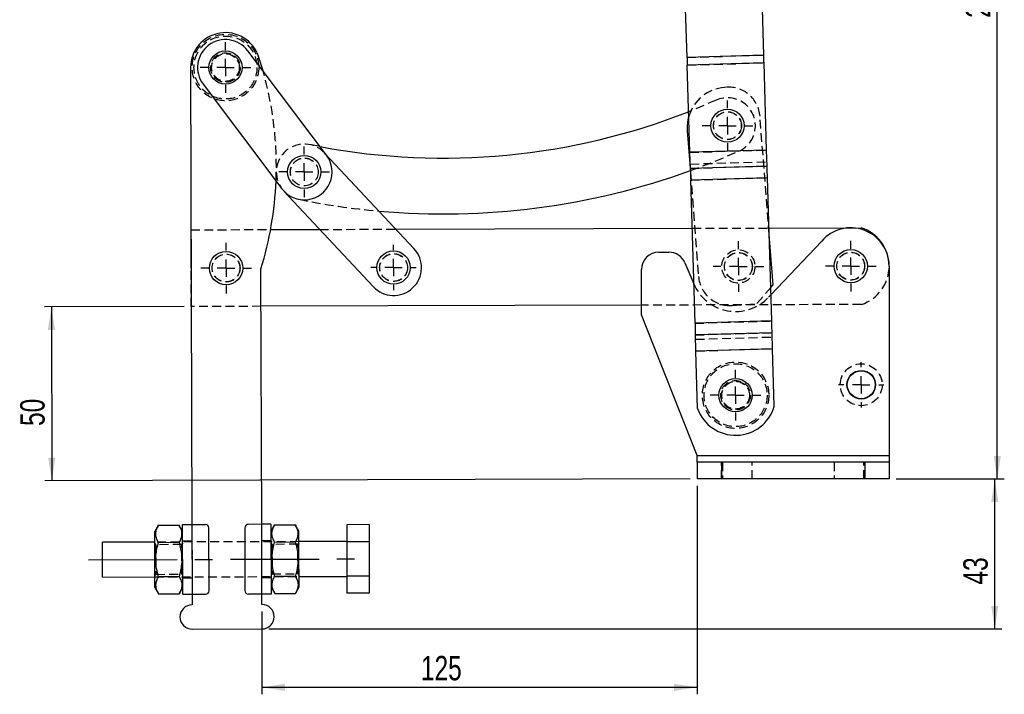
# Model space of a CAD drawing. Extents: x 70 to 753, y 26 to 580.
# Tile 11 of 18: x 150 to 432, y 171 to 364. Entities that reach past the tile are written whole.
import ezdxf

# ---------------------------------------------------------------- set-up
doc = ezdxf.new("R2010")
doc.units = 0
doc.header["$LTSCALE"] = 2
doc.linetypes.add('CENTERX2', pattern=[20.32, 12.7, -2.54, 2.54, -2.54])
doc.linetypes.add('HIDDEN', pattern=[1.905, 1.27, -0.635])
doc.layers.get('0').update_dxf_attribs({"linetype": 'CONTINUOUS'})
doc.styles.add('SLDTEXTSTYLE0', font='TXT', dxfattribs={"width": 0.75})
doc.dimstyles.new('SLDDIMSTYLE0', dxfattribs={"dimtxt": 7, "dimasz": 6.604, "dimexe": 0, "dimexo": 0.0625, "dimgap": 1.75, "dimtad": 1, "dimdec": 0, "dimrnd": 1e-09, "dimzin": 12, "dimtxsty": 'SLDTEXTSTYLE0', "dimsah": 1, "dimcen": 0.09, "dimazin": 3, "dimtfac": 1, "dimtdec": 0, "dimtofl": 0, "dimtmove": 0, "dimatfit": 3, "dimtolj": 1, "dimtzin": 12})

# ---------------------------------------------------------------- blocks, each defined once
blk = doc.blocks.new('_D')
at = {"color": 179, "linetype": 'CONTINUOUS'}
for p, q in [((347.95, 489.92), (432.45, 489.92)), ((430.45, 232.34), (430.45, 489.92)), ((401.45, 232.34), (432.45, 232.34))]:
    blk.add_line(p, q, dxfattribs=at)
for points in [[(430.45, 489.92), (429.44, 483.32), (431.47, 483.32)], [(430.45, 232.34), (431.47, 238.94), (429.44, 238.94)]]:
    blk.add_solid(points, dxfattribs=at)
at = {"color": 179, "linetype": 'CONTINUOUS', "insert": (421.43, 364.52, 0.1), "char_height": 7, "attachment_point": 1, "rotation": 90, "style": 'SLDTEXTSTYLE0'}
blk.add_mtext('258', dxfattribs=at)
blk = doc.blocks.new('_D_1')
at = {"color": 179, "linetype": 'CONTINUOUS'}
for p, q in [((401.45, 232.34), (431.72, 232.34)), ((429.72, 189.31), (429.72, 232.34)), ((221.75, 189.31), (431.72, 189.31))]:
    blk.add_line(p, q, dxfattribs=at)
for points in [[(429.72, 232.34), (428.71, 225.73), (430.74, 225.73)], [(429.72, 189.31), (430.74, 195.91), (428.71, 195.91)]]:
    blk.add_solid(points, dxfattribs=at)
at = {"color": 179, "linetype": 'CONTINUOUS', "insert": (420.7, 202.03, 0.1), "char_height": 7, "attachment_point": 1, "rotation": 90, "style": 'SLDTEXTSTYLE0'}
blk.add_mtext('43', dxfattribs=at)
blk = doc.blocks.new('_D_2')
at = {"color": 179, "linetype": 'CONTINUOUS'}
for p, q in [((197.49, 281.74), (157.4, 281.62)), ((159.39, 281.62), (159.55, 231.77)), ((342.45, 232.33), (157.55, 231.76))]:
    blk.add_line(p, q, dxfattribs=at)
for points in [[(159.39, 281.62), (158.4, 275.02), (160.43, 275.02)], [(159.55, 231.77), (160.54, 238.38), (158.51, 238.37)]]:
    blk.add_solid(points, dxfattribs=at)
at = {"color": 179, "linetype": 'CONTINUOUS', "insert": (150.48, 247.49, 0.1), "char_height": 7, "attachment_point": 1, "rotation": 90.1759, "style": 'SLDTEXTSTYLE0'}
blk.add_mtext('50', dxfattribs=at)
blk = doc.blocks.new('_D_3')
at = {"color": 179, "linetype": 'CONTINUOUS'}
for p, q in [((344.45, 230.34), (344.45, 170.57)), ((219.73, 194.31), (219.73, 170.57)), ((219.73, 172.57), (344.45, 172.57))]:
    blk.add_line(p, q, dxfattribs=at)
for points in [[(219.73, 172.57), (226.34, 171.55), (226.34, 173.58)], [(344.45, 172.57), (337.85, 173.58), (337.85, 171.55)]]:
    blk.add_solid(points, dxfattribs=at)
at = {"color": 179, "linetype": 'CONTINUOUS', "insert": (265.28, 181.59, 0.1), "char_height": 7, "attachment_point": 1, "style": 'SLDTEXTSTYLE0'}
blk.add_mtext('125', dxfattribs=at)
blk = doc.blocks.new('SW_CENTERMARKSYMBOL_0')
at = {"color": 0, "linetype": 'CONTINUOUS'}
for p, q in [((0, 5), (0, 7.2625)), ((-5, 0), (-7.2625, 0)), ((0, 0), (-2.5, 0)), ((0, 0), (0, 2.5)), ((0, 0), (0, -2.5)), ((0, 0), (2.5, 0)), ((5, 0), (7.2625, 0)), ((0, -5), (0, -7.2625))]:
    blk.add_line(p, q, dxfattribs=at)
blk = doc.blocks.new('SW_CENTERMARKSYMBOL_1')
at = {"color": 0, "linetype": 'CONTINUOUS'}
for p, q in [((0, 5), (0, 7.2625)), ((-5, 0), (-7.2625, 0)), ((0, 0), (-2.5, 0)), ((0, 0), (0, 2.5)), ((0, 0), (0, -2.5)), ((0, 0), (2.5, 0)), ((5, 0), (7.2625, 0)), ((0, -5), (0, -7.2625))]:
    blk.add_line(p, q, dxfattribs=at)
blk = doc.blocks.new('SW_CENTERMARKSYMBOL_2')
at = {"color": 0, "linetype": 'CONTINUOUS'}
for p, q in [((0, 5), (0, 6.5)), ((-5, 0), (-6.5, 0)), ((0, 0), (-2.5, 0)), ((0, 0), (0, 2.5)), ((0, 0), (0, -2.5)), ((0, 0), (2.5, 0)), ((5, 0), (6.5, 0)), ((0, -5), (0, -6.5))]:
    blk.add_line(p, q, dxfattribs=at)
blk = doc.blocks.new('SW_CENTERMARKSYMBOL_3')
at = {"color": 0, "linetype": 'CONTINUOUS'}
for p, q in [((0, 5), (0, 7.2625)), ((-5, 0), (-7.2625, 0)), ((0, 0), (-2.5, 0)), ((0, 0), (0, 2.5)), ((0, 0), (0, -2.5)), ((0, 0), (2.5, 0)), ((5, 0), (7.2625, 0)), ((0, -5), (0, -7.2625))]:
    blk.add_line(p, q, dxfattribs=at)
blk = doc.blocks.new('SW_CENTERMARKSYMBOL_4')
at = {"color": 0, "linetype": 'CONTINUOUS'}
for p, q in [((0, 5), (0, 7.2625)), ((-5, 0), (-7.2625, 0)), ((0, 0), (-2.5, 0)), ((0, 0), (0, 2.5)), ((0, 0), (0, -2.5)), ((0, 0), (2.5, 0)), ((5, 0), (7.2625, 0)), ((0, -5), (0, -7.2625))]:
    blk.add_line(p, q, dxfattribs=at)
blk = doc.blocks.new('SW_CENTERMARKSYMBOL_5')
at = {"color": 0, "linetype": 'CONTINUOUS'}
for p, q in [((0, 5), (0, 7.2625)), ((-5, 0), (-7.2625, 0)), ((0, 0), (-2.5, 0)), ((0, 0), (0, 2.5)), ((0, 0), (0, -2.5)), ((0, 0), (2.5, 0)), ((5, 0), (7.2625, 0)), ((0, -5), (0, -7.2625))]:
    blk.add_line(p, q, dxfattribs=at)
blk = doc.blocks.new('SW_CENTERMARKSYMBOL_6')
at = {"color": 0, "linetype": 'CONTINUOUS'}
for p, q in [((0, 5), (0, 6.5)), ((-5, 0), (-6.5, 0)), ((0, 0), (-2.5, 0)), ((0, 0), (0, 2.5)), ((0, 0), (0, -2.5)), ((0, 0), (2.5, 0)), ((5, 0), (6.5, 0)), ((0, -5), (0, -6.5))]:
    blk.add_line(p, q, dxfattribs=at)
blk = doc.blocks.new('SW_CENTERMARKSYMBOL_7')
at = {"color": 0, "linetype": 'CONTINUOUS'}
for p, q in [((0, 5), (0, 7.2625)), ((-5, 0), (-7.2625, 0)), ((0, 0), (-2.5, 0)), ((0, 0), (0, 2.5)), ((0, 0), (0, -2.5)), ((0, 0), (2.5, 0)), ((5, 0), (7.2625, 0)), ((0, -5), (0, -7.2625))]:
    blk.add_line(p, q, dxfattribs=at)
blk = doc.blocks.new('SW_CENTERMARKSYMBOL_8')
at = {"color": 0, "linetype": 'CONTINUOUS'}
for p, q in [((0, 5), (0, 7.2625)), ((-5, 0), (-7.2625, 0)), ((0, 0), (-2.5, 0)), ((0, 0), (0, 2.5)), ((0, 0), (0, -2.5)), ((0, 0), (2.5, 0)), ((5, 0), (7.2625, 0)), ((0, -5), (0, -7.2625))]:
    blk.add_line(p, q, dxfattribs=at)

msp = doc.modelspace()

# ---------------------------------------------------------------- linework, layer by layer
at = {"color": 7, "linetype": 'CONTINUOUS'}
for p, q in [((341.53915, 353.180483), (341.035752, 369.94284)), ((363.529236, 353.84088), (363.025838, 370.603237)), ((238.245279, 325.144861), (215.674878, 355.091922)), ((220.053763, 349.281888), (218.777031, 353.427052)), ((363.529236, 353.84088), (341.53915, 353.180483)), ((199.286208, 350.247778), (199.667707, 219.248336)), ((363.596317, 351.6072), (341.60623, 350.946806)), ((342.356351, 325.96901), (341.60623, 350.946806)), ((364.346436, 326.629406), (363.596317, 351.6072)), ((202.89746, 345.461879), (225.467876, 315.514818)), ((341.61265, 332.115203), (342.527064, 320.28454)), ((263.299868, 298.385141), (237.991199, 325.481983)), ((364.346436, 326.629406), (342.356351, 325.96901)), ((364.346648, 326.622339), (342.356563, 325.961944)), ((342.494732, 321.361119), (342.356563, 325.961944)), ((364.484818, 322.021512), (364.346648, 326.622339)), ((364.484818, 322.021512), (342.494732, 321.361119)), ((364.585853, 318.657201), (342.595768, 317.996807)), ((343.828204, 276.958622), (342.595768, 317.996807)), ((365.81829, 277.619015), (364.585853, 318.657201)), ((226.010099, 314.869188), (251.606912, 287.463835)), ((199.419901, 303.746397), (199.42163, 303.746402)), ((199.453667, 292.747236), (199.419901, 303.746397)), ((222.214997, 303.81637), (236.293152, 303.859585)), ((258.124099, 303.926599), (343.010491, 304.187172)), ((365.01838, 304.254729), (391.418992, 304.33577)), ((366.187045, 287.977699), (365.075198, 302.362775)), ((365.592382, 285.141371), (380.121539, 300.509268)), ((333.452773, 297.326613), (336.347867, 297.326613)), ((340.955824, 294.267421), (343.472086, 288.293198)), ((219.667614, 219.306577), (219.454334, 292.543197)), ((328.452774, 279.326614), (328.452774, 292.326613)), ((399.452772, 293.326612), (399.452772, 239.086613)), ((365.530233, 287.21085), (366.187045, 287.977699)), ((328.452774, 282.142381), (219.485596, 281.807888)), ((344.448798, 239.086613), (328.452774, 279.326614)), ((365.81829, 277.619015), (343.828204, 276.958622)), ((365.919325, 274.254706), (343.929239, 273.59431)), ((366.057495, 269.653879), (365.919325, 274.254706)), ((344.067408, 268.993486), (343.929239, 273.59431)), ((366.057495, 269.653879), (344.067408, 268.993486)), ((366.057707, 269.646812), (344.06762, 268.986417)), ((344.562792, 252.497993), (344.06762, 268.986417)), ((366.552878, 253.158387), (366.057707, 269.646812)), ((344.452773, 239.082042), (344.448798, 239.086613)), ((344.448798, 239.086613), (399.452772, 239.086613)), ((344.452773, 237.086613), (344.452773, 239.082042)), ((344.452773, 237.086613), (344.452773, 232.336614)), ((351.452772, 237.086613), (344.452773, 237.086613)), ((351.452772, 237.086613), (351.452772, 232.336614)), ((392.452773, 237.086613), (351.452772, 237.086613)), ((392.452773, 237.086613), (392.452773, 232.336614)), ((399.452772, 237.086613), (392.452773, 237.086613)), ((399.452772, 239.086613), (399.452772, 237.086613)), ((399.452772, 237.086613), (399.452772, 232.336614)), ((351.452772, 232.336614), (344.452773, 232.336614)), ((392.452773, 232.336614), (351.452772, 232.336614)), ((399.452772, 232.336614), (392.452773, 232.336614)), ((190.066144, 219.035331), (189.02357, 217.21733)), ((190.066144, 219.035331), (195.970387, 219.05252)), ((197.023541, 217.240628), (195.970387, 219.05252)), ((197.075963, 199.240703), (197.017715, 219.240617)), ((199.767694, 219.248626), (203.517691, 219.259549)), ((199.825943, 199.248712), (199.767694, 219.248626)), ((204.573006, 200.262543), (204.520598, 218.26246)), ((214.820549, 218.292456), (214.872972, 200.292531)), ((219.567612, 219.306286), (215.817631, 219.295364)), ((219.567612, 219.306286), (219.625861, 199.306372)), ((222.317607, 219.314296), (222.375855, 199.314382)), ((223.366008, 219.1323), (222.323433, 217.314307)), ((223.366008, 219.1323), (229.27025, 219.149496)), ((230.32339, 217.337604), (229.27025, 219.149496)), ((250.418023, 219.211083), (244.018048, 219.192441)), ((244.018048, 219.192441), (244.032339, 214.28499)), ((250.418023, 219.211083), (250.43232, 214.303624)), ((189.032302, 214.217339), (174.032376, 214.173656)), ((190.080434, 214.127872), (195.984677, 214.145068)), ((223.380298, 214.224849), (229.28454, 214.242037)), ((244.03207, 214.377511), (230.332137, 214.337613)), ((250.43232, 214.303624), (244.032339, 214.28499)), ((244.032339, 214.28499), (244.060934, 204.470072)), ((250.43232, 214.303624), (250.460901, 204.488713)), ((174.061492, 204.173703), (189.061433, 204.217385)), ((190.109015, 204.312961), (196.013272, 204.33015)), ((223.408878, 204.409931), (229.313121, 204.427127)), ((230.361253, 204.337653), (244.061202, 204.37755)), ((250.460901, 204.488713), (244.060934, 204.470072)), ((244.060934, 204.470072), (244.075224, 199.56262)), ((250.460901, 204.488713), (250.475191, 199.581254)), ((189.070166, 201.217394), (190.123305, 199.405502)), ((196.027562, 199.422698), (197.070137, 201.240692)), ((222.370029, 201.314371), (223.423168, 199.502479)), ((229.327411, 199.519668), (230.369985, 201.337669)), ((190.123305, 199.405502), (196.027562, 199.422698)), ((199.725941, 199.248422), (199.734688, 196.248431)), ((199.825943, 199.248712), (203.575924, 199.259635)), ((219.625861, 199.306372), (215.875879, 199.29545)), ((219.734595, 196.306679), (219.725863, 199.306663)), ((223.423168, 199.502479), (229.327411, 199.519668)), ((250.475191, 199.581254), (244.075224, 199.56262)), ((199.755073, 189.248461), (219.754979, 189.306702))]:
    msp.add_line(p, q, dxfattribs=at)
at = {"color": 7, "linetype": 'HIDDEN'}
for p, q in [((341.53915, 353.180483), (363.529236, 353.84088)), ((341.60609, 350.9515), (363.596175, 351.611893)), ((341.60623, 350.946806), (363.596317, 351.6072)), ((352.782753, 344.613157), (352.28424, 344.574626)), ((365.075198, 302.362775), (362.449546, 336.333476)), ((236.400396, 327.592708), (233.452917, 328.168955)), ((237.991199, 325.481983), (237.703056, 325.790493)), ((342.356351, 325.96901), (364.346436, 326.629406)), ((342.356563, 325.961944), (364.346648, 326.622339)), ((342.457386, 322.604701), (364.447471, 323.265094)), ((342.494732, 321.361119), (364.484818, 322.021512)), ((342.527064, 320.28454), (344.841542, 290.3398)), ((342.595555, 318.003874), (364.585641, 318.664269)), ((342.595768, 317.996807), (364.585853, 318.657201)), ((199.42163, 303.746402), (222.214997, 303.81637)), ((236.293152, 303.859585), (258.124099, 303.926599)), ((343.010491, 304.187172), (365.01838, 304.254729)), ((199.487433, 281.7465), (199.453667, 292.747236)), ((361.587223, 282.607259), (365.530233, 287.21085)), ((364.89933, 284.40831), (365.592382, 285.141371)), ((391.486524, 282.335874), (328.452774, 282.142381)), ((354.508337, 282.060119), (361.587223, 282.607259)), ((219.485596, 281.807888), (199.487433, 281.7465)), ((343.828204, 276.958622), (365.81829, 277.619015)), ((343.828416, 276.951553), (365.818502, 277.611948)), ((343.929239, 273.59431), (365.919325, 274.254706)), ((343.966585, 272.350728), (365.956671, 273.011124)), ((344.067408, 268.993486), (366.057495, 269.653879)), ((344.06762, 268.986417), (366.057707, 269.646812)), ((344.448798, 239.086613), (399.452772, 239.086613)), ((351.452772, 232.336614), (351.452772, 237.086613)), ((351.702772, 237.086613), (351.702772, 232.336614)), ((360.202773, 232.336614), (360.202773, 237.086613)), ((383.702772, 237.086613), (383.702772, 232.336614)), ((392.202773, 232.336614), (392.202773, 237.086613)), ((392.452773, 232.336614), (392.452773, 237.086613)), ((199.667707, 219.248336), (199.725941, 199.248422)), ((199.825943, 199.248712), (199.767694, 219.248626)), ((219.567612, 219.306286), (219.625861, 199.306372)), ((219.725863, 199.306663), (219.667614, 219.306577)), ((199.681536, 214.498352), (197.031543, 214.490641)), ((222.331435, 214.564312), (219.681457, 214.556601)), ((230.332137, 214.337613), (189.032302, 214.217339)), ((189.330861, 213.468205), (189.033255, 213.890608)), ((196.738094, 213.489782), (189.330861, 213.468205)), ((197.033227, 213.913899), (196.738094, 213.489782)), ((222.630725, 213.565182), (222.333119, 213.987578)), ((230.037943, 213.586751), (222.630725, 213.565182)), ((230.33309, 214.010876), (230.037943, 213.586751)), ((189.06048, 204.544123), (189.355612, 204.968247)), ((189.061433, 204.217385), (230.361253, 204.337653)), ((189.355612, 204.968247), (196.762845, 204.989817)), ((196.762845, 204.989817), (197.060451, 204.567421)), ((197.06212, 203.990679), (199.712113, 203.998398)), ((219.712034, 204.056647), (222.362012, 204.064358)), ((222.360343, 204.6411), (222.655476, 205.065217)), ((222.655476, 205.065217), (230.062694, 205.086794)), ((230.062694, 205.086794), (230.3603, 204.66439))]:
    msp.add_line(p, q, dxfattribs=at)
at = {"color": 179, "linetype": 'CENTERX2'}
msp.add_line((170.046949, 209.162032), (248.046618, 209.38918), dxfattribs=at)
at = {"color": 7, "linetype": 'CONTINUOUS', "flags": 128}
for points in [[(341.53915, 353.180483), (341.546977, 352.919858), (341.555026, 352.651868), (341.563264, 352.377523), (341.571663, 352.097835), (341.580192, 351.813856), (341.588818, 351.526644), (341.597507, 351.237267), (341.60623, 350.946806)], [(363.596317, 351.6072), (363.587593, 351.89766), (363.578903, 352.187037), (363.570278, 352.47425), (363.561749, 352.758232), (363.55335, 353.037916), (363.545111, 353.312265), (363.537063, 353.580251), (363.529236, 353.84088)], [(364.346648, 326.622339), (364.346627, 326.623065), (364.346603, 326.623853), (364.346578, 326.624693), (364.346551, 326.62558), (364.346523, 326.626504), (364.346495, 326.627456), (364.346465, 326.628426), (364.346436, 326.629406)], [(364.585853, 318.657201), (364.571848, 319.123553), (364.557978, 319.585413), (364.544376, 320.038333), (364.531173, 320.477953), (364.518498, 320.900038), (364.50647, 321.300523), (364.495207, 321.675552), (364.484818, 322.021512)], [(342.494732, 321.361119), (342.505122, 321.015159), (342.516384, 320.64013), (342.528411, 320.239644), (342.541088, 319.81756), (342.55429, 319.37794), (342.567891, 318.925019), (342.581762, 318.463158), (342.595768, 317.996807)], [(343.828204, 276.958622), (343.842209, 276.49227), (343.85608, 276.03041), (343.869681, 275.577489), (343.882883, 275.137869), (343.895559, 274.715785), (343.907588, 274.315299), (343.918849, 273.940271), (343.929239, 273.59431)], [(365.919325, 274.254706), (365.908935, 274.600666), (365.897673, 274.975693), (365.885646, 275.376178), (365.87297, 275.798265), (365.859767, 276.237884), (365.846165, 276.690805), (365.832295, 277.152665), (365.81829, 277.619015)], [(366.057707, 269.646812), (366.057677, 269.647792), (366.057648, 269.648762), (366.05762, 269.649714), (366.057592, 269.650636), (366.057565, 269.651523), (366.05754, 269.652365), (366.057516, 269.653153), (366.057495, 269.653879)], [(197.017715, 219.240617), (197.070554, 219.240773), (197.227046, 219.241228), (197.481171, 219.241965), (197.823167, 219.242964), (198.239893, 219.244178), (198.71533, 219.245564), (199.231208, 219.247062), (199.767694, 219.248626)], [(222.317607, 219.314296), (222.264767, 219.314139), (222.108275, 219.313685), (221.854151, 219.312947), (221.512154, 219.311949), (221.095428, 219.310734), (220.619992, 219.309348), (220.104114, 219.307851), (219.567612, 219.306286)], [(230.369985, 201.337669), (230.369598, 201.47388), (230.368421, 201.877888), (230.366499, 202.535923), (230.363906, 203.42559), (230.360732, 204.516578), (230.357081, 205.77174), (230.353073, 207.148339), (230.348841, 208.599489), (230.344549, 210.075777), (230.340317, 211.526926), (230.336309, 212.903526), (230.332658, 214.158695), (230.329469, 215.249684), (230.326891, 216.139342), (230.324969, 216.797378), (230.323792, 217.201386), (230.32339, 217.337604), (230.32339, 217.337604)], [(189.070166, 201.217394), (189.069763, 201.353613), (189.068586, 201.757613), (189.066679, 202.415656), (189.064086, 203.305315), (189.060912, 204.396304), (189.057246, 205.651473), (189.053238, 207.028065), (189.049021, 208.479222), (189.044714, 209.95551), (189.040497, 211.406659), (189.036489, 212.783258), (189.032823, 214.03842), (189.029649, 215.129409), (189.027056, 216.019068), (189.025149, 216.67711), (189.023972, 217.081111), (189.02357, 217.21733)], [(174.046934, 209.173683), (174.043581, 210.326757), (174.040392, 211.417664), (174.037576, 212.387603), (174.035252, 213.184278), (174.033568, 213.764738), (174.032599, 214.097697), (174.032376, 214.173656)], [(174.061492, 204.173703), (174.061269, 204.249661), (174.0603, 204.58262), (174.058617, 205.16308), (174.056292, 205.959756), (174.053461, 206.929695), (174.050287, 208.020609), (174.046934, 209.173683)], [(197.075963, 199.240703), (197.128803, 199.240859), (197.28528, 199.241314), (197.539419, 199.242052), (197.881416, 199.24305), (198.298127, 199.244264), (198.773563, 199.245643), (199.289441, 199.247148), (199.825943, 199.248712)], [(222.375855, 199.314382), (222.323016, 199.314225), (222.166524, 199.313771), (221.912399, 199.313033), (221.570403, 199.312035), (221.153677, 199.31082), (220.67824, 199.309435), (220.162362, 199.307937), (219.625861, 199.306372)]]:
    msp.add_lwpolyline(points, dxfattribs=at)
at = {"color": 7, "linetype": 'HIDDEN', "flags": 128}
for points in [[(349.877242, 340.915348), (343.025223, 338.021472), (342.006524, 337.617669)], [(342.514292, 320.709804), (349.403542, 323.340719), (356.386597, 326.299321)], [(189.330861, 213.468205), (189.330966, 213.434692), (189.331726, 213.169757), (189.333231, 212.656531), (189.335347, 211.927269), (189.337969, 211.027782), (189.34092, 210.014593), (189.344019, 208.951365), (189.347059, 207.904909), (189.349875, 206.940975), (189.352259, 206.120122), (189.354077, 205.493938), (189.355225, 205.101762), (189.355612, 204.968247), (189.355612, 204.968247)], [(196.762845, 204.989817), (196.762741, 205.02333), (196.761966, 205.288265), (196.760476, 205.801491), (196.75836, 206.530753), (196.755737, 207.43024), (196.752787, 208.443429), (196.749688, 209.506657), (196.746648, 210.553113), (196.743831, 211.517054), (196.741447, 212.3379), (196.739614, 212.964084), (196.738482, 213.35626), (196.738094, 213.489782), (196.738094, 213.489782)], [(222.630725, 213.565182), (222.630814, 213.531669), (222.631589, 213.266734), (222.633079, 212.753508), (222.63521, 212.024238), (222.637833, 211.124752), (222.640783, 210.111569), (222.643868, 209.048342), (222.646922, 208.001885), (222.649724, 207.037944), (222.652123, 206.217099), (222.653941, 205.590915), (222.655088, 205.198739), (222.655476, 205.065217), (222.655476, 205.065217)], [(230.062694, 205.086794), (230.062604, 205.120299), (230.061829, 205.385242), (230.060339, 205.898467), (230.058208, 206.62773), (230.055601, 207.527216), (230.05265, 208.540406), (230.049551, 209.603634), (230.046496, 210.65009), (230.043695, 211.614024), (230.041296, 212.434877), (230.039478, 213.061061), (230.03833, 213.453229), (230.037943, 213.586751), (230.037943, 213.586751)]]:
    msp.add_lwpolyline(points, dxfattribs=at)
at = {"color": 7, "linetype": 'HIDDEN'}
for centre, radius in [((209.286167, 350.276901), 9.525), ((209.286167, 350.276901), 9.025), ((209.286167, 350.276901), 4.25), ((209.286167, 350.276901), 4), ((209.286167, 350.276901), 3.96875), ((353.131919, 333.607336), 4), ((353.131919, 333.607336), 3.96875), ((231.856579, 320.32984), 4), ((231.856579, 320.32984), 3.96875), ((209.453616, 292.777145), 4), ((209.453616, 292.777145), 3.96875), ((257.45339, 292.924488), 4), ((257.45339, 292.924488), 3.96875), ((356.252924, 293.22777), 4.7625), ((356.252924, 293.22777), 4), ((356.252924, 293.22777), 3.96875), ((388.452773, 293.326613), 4.000001), ((388.452773, 293.326613), 3.96875), ((355.452773, 256.326613), 9.525), ((355.452773, 256.326613), 9.025), ((391.452773, 259.326613), 6), ((355.452773, 256.326613), 4.25), ((355.452773, 256.326613), 4), ((355.452773, 256.326613), 3.96875)]:
    msp.add_circle(centre, radius, dxfattribs=at)
at = {"color": 7, "linetype": 'CONTINUOUS'}
for centre, radius in [((209.286167, 350.276901), 4.7625), ((353.131919, 333.607336), 4.7625), ((231.856579, 320.32984), 4.7625), ((209.453616, 292.777145), 4.7625), ((257.45339, 292.924488), 4.7625), ((388.452773, 293.326613), 4.7625), ((391.452773, 259.326613), 4.1), ((391.452773, 259.326613), 4), ((355.452773, 256.326613), 4.7625)]:
    msp.add_circle(centre, radius, dxfattribs=at)
for centre, radius, start, end in [((209.286167, 350.276901), 10, 18.36172688, 180.16685455), ((209.286167, 350.276901), 8, 37.00449439, 217.00449439), ((271.76498, 516.307695), 192, 259.3860584, 291.45937144), ((353.178157, 333.00912), 11.6, 163.65638838, 184.41970037), ((231.856579, 320.32984), 8, 217.00449439, 37.00449439), ((347.368831, 326.116086), 5.014637, 181.68068361, 181.76146411), ((271.76498, 516.307695), 208, 264.89639148, 289.88545998), ((123.868368, 321.92554), 100, 342.91300143, 357.60841977), ((388.452773, 293.326613), 11, 0, 139.23419648), ((387.890275, 293.324886), 11.5625, 0.17587833, 72.2306251), ((257.45339, 292.924488), 8, 223.04570997, 43.04570997), ((333.452773, 292.326613), 5, 90, 180), ((336.347868, 292.326613), 5, 22.84015873, 90), ((339.198691, 268.843694), 4.871021, 1.67902856, 1.76221268), ((355.450896, 256.389085), 11.5625, 199.66541225, 343.77490579), ((203.520598, 218.259551), 1, 0.16685455, 90.16685455), ((215.820545, 218.295371), 1, 90.16685455, 180.16685455), ((203.573016, 200.259627), 1, 270.16685455, 0.16685455), ((215.872964, 200.295447), 1, 180.16685455, 270.16685455), ((199.744874, 192.748447), 3.5, 90.16685455, 270.16685455), ((219.744789, 192.806691), 3.5, 270.16685455, 90.16685455)]:
    msp.add_arc(centre, radius, start, end, dxfattribs=at)
at = {"color": 7, "linetype": 'HIDDEN'}
for centre, radius, start, end in [((123.868368, 321.92554), 100, 357.60841977, 15.87642474), ((353.178157, 333.00912), 11.6, 94.41970037, 163.65638838), ((353.476309, 335.639919), 9, 4.41970037, 94.41970037), ((353.131919, 333.607336), 8, 294.00614981, 114.00614981), ((231.856579, 320.32984), 8, 43.04570997, 217.00449439), ((271.76498, 516.307695), 208, 258.489822, 264.89639148), ((387.890275, 293.324886), 11.5625, 288.12113156, 0.17587833), ((355.452773, 293.339298), 13, 202.84015873, 316.60697149), ((353.81478, 291.033356), 9, 184.41970037, 274.41970037)]:
    msp.add_arc(centre, radius, start, end, dxfattribs=at)
at = {"color": 7, "linetype": 'CONTINUOUS'}
for points, knots in [([(190.080434, 214.127872), (189.859915, 214.553164), (189.414094, 215.41297), (189.248223, 216.688346), (189.482693, 217.908641), (189.870476, 218.65748), (190.066144, 219.035331)], [0, 0, 0, 0, 0.2646048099, 0.5349478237, 0.7653427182, 1, 1, 1, 1]), ([(195.970387, 219.05252), (196.190904, 218.627227), (196.63672, 217.767419), (196.802624, 216.492056), (196.568123, 215.271748), (196.180343, 214.522915), (195.984677, 214.145068)], [0, 0, 0, 0, 0.264604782, 0.5349475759, 0.7653430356, 1, 1, 1, 1]), ([(223.380298, 214.224849), (223.159778, 214.650141), (222.713958, 215.509949), (222.548087, 216.785312), (222.782556, 218.005621), (223.170339, 218.754453), (223.366008, 219.1323)], [0, 0, 0, 0, 0.2646049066, 0.534947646, 0.7653429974, 1, 1, 1, 1]), ([(229.27025, 219.149496), (229.490769, 218.724204), (229.936591, 217.864397), (230.102461, 216.589025), (229.867992, 215.368717), (229.480209, 214.619885), (229.28454, 214.242037)], [0, 0, 0, 0, 0.2646047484, 0.5349477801, 0.7653430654, 1, 1, 1, 1]), ([(190.109015, 204.312961), (190.010157, 204.668854), (189.687835, 205.829227), (189.335141, 207.864377), (189.287025, 210.834408), (189.7843, 212.898611), (190.080434, 214.127872)], [0, 0, 0, 0, 0.1113112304, 0.3629253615, 0.620613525, 1, 1, 1, 1]), ([(195.984677, 214.145068), (196.287992, 212.917554), (196.792187, 210.87708), (196.768625, 207.907765), (196.431216, 205.86942), (196.110058, 204.686607), (196.013272, 204.33015)], [0, 0, 0, 0, 0.3793840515, 0.6306427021, 0.888689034, 1, 1, 1, 1]), ([(223.408878, 204.409931), (223.310014, 204.765823), (222.987674, 205.926193), (222.634993, 207.961349), (222.586869, 210.931384), (223.084157, 212.995588), (223.380298, 214.224849)], [0, 0, 0, 0, 0.1113114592, 0.3629252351, 0.6206137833, 1, 1, 1, 1]), ([(229.28454, 214.242037), (229.587855, 213.014523), (230.092047, 210.974052), (230.068493, 208.004738), (229.731063, 205.966398), (229.409906, 204.783584), (229.313121, 204.427127)], [0, 0, 0, 0, 0.37938424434, 0.63064227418, 0.88868897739, 1, 1, 1, 1]), ([(190.123305, 199.405502), (189.902794, 199.830794), (189.45699, 200.690602), (189.291081, 201.965977), (189.525588, 203.18627), (189.913355, 203.93511), (190.109015, 204.312961)], [0, 0, 0, 0, 0.2646045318, 0.5349477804, 0.7653429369, 1, 1, 1, 1]), ([(196.013272, 204.33015), (196.233783, 203.904857), (196.679587, 203.045048), (196.845496, 201.769686), (196.61099, 200.54938), (196.223223, 199.800546), (196.027562, 199.422698)], [0, 0, 0, 0, 0.264604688, 0.5349476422, 0.7653432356, 1, 1, 1, 1]), ([(223.423168, 199.502479), (223.202649, 199.927772), (222.756828, 200.78758), (222.590957, 202.062942), (222.825426, 203.283251), (223.21321, 204.032083), (223.408878, 204.409931)], [0, 0, 0, 0, 0.2646048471, 0.5349476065, 0.7653429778, 1, 1, 1, 1]), ([(229.313121, 204.427127), (229.533638, 204.001835), (229.979455, 203.142027), (230.145357, 201.866655), (229.910857, 200.646348), (229.523077, 199.897515), (229.327411, 199.519668)], [0, 0, 0, 0, 0.26460474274, 0.534947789, 0.76534314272, 1, 1, 1, 1])]:
    msp.add_open_spline(points, degree=3, knots=knots, dxfattribs=at)

# ---------------------------------------------------------------- block references
at = {"color": 179, "linetype": 'CONTINUOUS'}
for name, p in [('SW_CENTERMARKSYMBOL_4', (209.286167, 350.276901)), ('SW_CENTERMARKSYMBOL_0', (353.131919, 333.607336)), ('SW_CENTERMARKSYMBOL_5', (231.856579, 320.32984)), ('SW_CENTERMARKSYMBOL_3', (209.453616, 292.777145)), ('SW_CENTERMARKSYMBOL_6', (257.45339, 292.924488)), ('SW_CENTERMARKSYMBOL_7', (356.252924, 293.22777)), ('SW_CENTERMARKSYMBOL_8', (388.452773, 293.326613)), ('SW_CENTERMARKSYMBOL_2', (391.452773, 259.326613)), ('SW_CENTERMARKSYMBOL_1', (355.452773, 256.326613))]:
    msp.add_blockref(name, p, dxfattribs=at)

# ---------------------------------------------------------------- dimensions: what is measured, and where the dimension line sits
for base, p1, p2, angle, picture, middle in [((430.452773, 489.92311), (399.452773, 232.336613), (345.95422, 489.92311), 90, '_D', (430.452773, 375.117745)), ((159.548032, 231.769017), (199.487429, 281.7465), (344.452773, 232.336613), 270.17587833, '_D_2', (159.475083, 255.533422)), ((429.724818, 232.336613), (219.754982, 189.306705), (399.452773, 232.336613), 90, '_D_1', (429.724818, 210.047185))]:
    dim = msp.add_linear_dim(base=base, p1=p1, p2=p2, angle=angle, dimstyle='SLDDIMSTYLE0', dxfattribs=at)
    dim.commit()
    dim.dimension.update_dxf_attribs({"geometry": picture, "text_midpoint": middle, "dimtype": 160})
dim = msp.add_linear_dim(base=(344.452773, 172.566653), p1=(219.734597, 196.306676), p2=(344.452773, 232.336613), dimstyle='SLDDIMSTYLE0', dxfattribs=at)
dim.commit()
dim.dimension.update_dxf_attribs({"geometry": '_D_3', "text_midpoint": (275.883857, 172.566653), "dimtype": 160})

doc.saveas('drawing.dxf')
